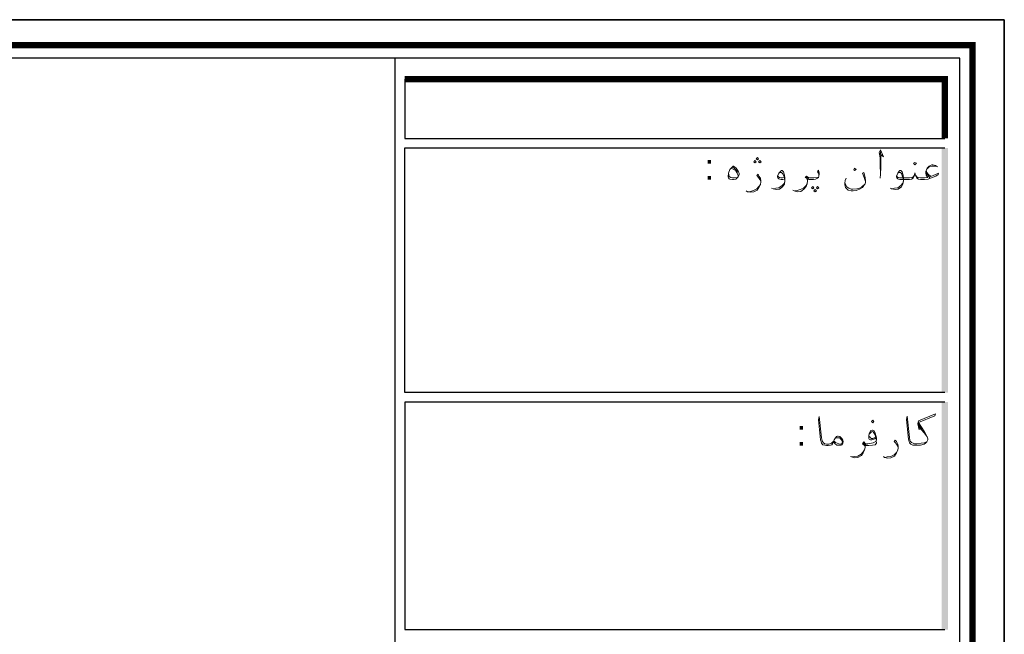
# Model space of a CAD drawing. Header units: metres. Extents: x 5.7 to 89.8, y 4 to 63.5.
# Tile 60 of 60: x 68.9 to 89.8, y 50.4 to 63.5. Entities that reach past the tile are written whole.
import ezdxf

# ---------------------------------------------------------------- set-up
doc = ezdxf.new("R2010")
doc.units = ezdxf.units.M
doc.header["$MEASUREMENT"] = 0
for name, color, linetype in [('PDF7_KADR', 7, 'Continuous'), ('PDF7_Text', 7, 'Continuous'), ('PDF7_textt', 7, 'Continuous')]:
    doc.layers.add(name, color=color, linetype=linetype)
doc.styles.add('PDF B Mitra', font='BMITRA.TTF')

msp = doc.modelspace()

# ---------------------------------------------------------------- linework, layer by layer
at = {"layer": 'PDF7_KADR', "lineweight": 25}
for points in [[(5.695, 4.013), (89.785, 4.013), (89.785, 63.476), (5.695, 63.476)], [(5.695, 63.476), (89.785, 63.476), (89.785, 4.013), (5.695, 4.013)], [(6.514, 4.832), (88.841, 4.832), (88.841, 62.657), (6.514, 62.657)]]:
    msp.add_lwpolyline(points, close=True, dxfattribs=at)
at = {"layer": 'PDF7_KADR', "lineweight": 0, "const_width": 0.135}
msp.add_lwpolyline([(6.235, 62.937), (6.235, 4.552), (89.111, 4.552), (89.111, 62.937)], close=True, dxfattribs=at)
at = {"layer": 'PDF7_KADR', "lineweight": 25}
for points in [[(76.851, 4.832), (76.851, 62.657)], [(77.053, 62.214), (77.053, 60.953), (88.524, 60.953)], [(88.524, 55.55), (77.053, 55.55), (77.053, 60.75), (88.524, 60.75)], [(88.524, 55.347), (77.053, 55.347), (77.053, 50.512), (88.524, 50.512)]]:
    msp.add_lwpolyline(points, dxfattribs=at)
at = {"layer": 'PDF7_KADR', "lineweight": 0, "const_width": 0.135}
msp.add_lwpolyline([(88.524, 60.953), (88.524, 62.214), (77.053, 62.214)], dxfattribs=at)
at = {"layer": 'PDF7_KADR', "transparency": 33554559}
for points in [[(88.456, 55.55), (88.591, 55.55), (88.456, 60.75)], [(88.591, 55.55), (88.456, 60.75), (88.591, 60.75)], [(88.456, 50.512), (88.591, 50.512), (88.456, 55.347)], [(88.591, 50.512), (88.456, 55.347), (88.591, 55.347)]]:
    msp.add_solid(points, dxfattribs=at)
at = {"layer": 'PDF7_textt', "lineweight": 20}
for points in [[(87.137, 60.635), (87.223, 60.558), (87.156, 60.712), (87.127, 60.654), (87.146, 60.539), (87.146, 60.394), (87.156, 60.192), (87.146, 60.105)], [(87.156, 60.192), (87.166, 60.336), (87.166, 60.567), (87.156, 60.673)], [(83.987, 60.317), (84.026, 60.298), (84.074, 60.269), (84.103, 60.221), (84.132, 60.173), (84.132, 60.144)], [(84.016, 60.346), (84.064, 60.307), (84.103, 60.259), (84.122, 60.23)], [(85.114, 60.086), (85.085, 60.076), (85.047, 60.076), (85.018, 60.086), (84.999, 60.095), (84.979, 60.115), (84.97, 60.134), (84.97, 60.153), (84.999, 60.211), (85.037, 60.259), (85.047, 60.269), (85.066, 60.269), (85.095, 60.24), (85.114, 60.173), (85.124, 60.105), (85.124, 60.047), (85.114, 59.98), (85.076, 59.922), (85.008, 59.874), (84.941, 59.864), (84.873, 59.884), (84.844, 59.893)], [(84.999, 60.211), (85.018, 60.221), (85.037, 60.23), (85.056, 60.23), (85.085, 60.201), (85.104, 60.153), (85.114, 60.124), (85.124, 60.047), (85.114, 59.999), (85.066, 59.951), (84.999, 59.903), (84.931, 59.893), (84.883, 59.884)], [(85.846, 60.153), (85.846, 60.182), (85.836, 60.211), (85.817, 60.24), (85.836, 60.278), (85.846, 60.25), (85.856, 60.211), (85.856, 60.192), (85.846, 60.153), (85.836, 60.124), (85.817, 60.105), (85.779, 60.086), (85.731, 60.076), (85.663, 60.076), (85.634, 60.076), (85.605, 60.086), (85.605, 60.047), (85.596, 59.99), (85.576, 59.932), (85.528, 59.874), (85.461, 59.826), (85.393, 59.816), (85.326, 59.835), (85.297, 59.855)], [(86.838, 60.038), (86.809, 60.124), (86.771, 60.211), (86.8, 60.23), (86.828, 60.124), (86.838, 60.047), (86.838, 60.028), (86.828, 59.98), (86.819, 59.97), (86.771, 59.912), (86.713, 59.874), (86.636, 59.845), (86.578, 59.835), (86.53, 59.835), (86.472, 59.855), (86.443, 59.884), (86.414, 59.912), (86.395, 59.97), (86.395, 59.999), (86.405, 60.057), (86.424, 60.105)], [(88.129, 60.269), (88.138, 60.23), (88.167, 60.192), (88.225, 60.144), (88.321, 60.182), (88.389, 60.211), (88.379, 60.182), (88.331, 60.153), (88.215, 60.105), (88.167, 60.086), (88.09, 60.076), (88.061, 60.076), (88.003, 60.076), (87.965, 60.086), (87.926, 60.105), (87.917, 60.124), (87.898, 60.173), (87.888, 60.221), (87.878, 60.173), (87.859, 60.124), (87.849, 60.105), (87.811, 60.086), (87.772, 60.076), (87.715, 60.076), (87.57, 60.076), (87.541, 60.086), (87.522, 60.095), (87.503, 60.115), (87.493, 60.134), (87.493, 60.153), (87.522, 60.211), (87.551, 60.259), (87.57, 60.269), (87.589, 60.269), (87.618, 60.24), (87.637, 60.173), (87.647, 60.105), (87.647, 60.047), (87.628, 59.98), (87.599, 59.922), (87.532, 59.874), (87.464, 59.864), (87.387, 59.884), (87.368, 59.893)], [(87.522, 60.211), (87.541, 60.221), (87.56, 60.23), (87.58, 60.23), (87.609, 60.201), (87.618, 60.153), (87.628, 60.124), (87.647, 60.047), (87.628, 59.999), (87.589, 59.951), (87.522, 59.903), (87.455, 59.893), (87.397, 59.884)], [(88.369, 60.346), (88.321, 60.375), (88.264, 60.394), (88.244, 60.394), (88.186, 60.365), (88.148, 60.317), (88.119, 60.25), (88.119, 60.211), (88.129, 60.173), (88.158, 60.124), (88.138, 60.124), (88.09, 60.115), (88.061, 60.115), (88.003, 60.115), (87.946, 60.124), (87.926, 60.134), (87.907, 60.163)], [(88.148, 60.307), (88.186, 60.346), (88.254, 60.365), (88.302, 60.365), (88.35, 60.356)], [(84.112, 60.124), (84.055, 60.115), (84.016, 60.115), (83.978, 60.124), (83.939, 60.144), (83.929, 60.211)], [(84.613, 60.038), (84.594, 60.076), (84.565, 60.124), (84.527, 60.163), (84.556, 60.192), (84.575, 60.153), (84.604, 60.105), (84.613, 60.047), (84.613, 60.028), (84.604, 59.97), (84.575, 59.912), (84.536, 59.855), (84.469, 59.816), (84.401, 59.807), (84.334, 59.816), (84.305, 59.835)], [(85.114, 60.124), (85.076, 60.115), (85.037, 60.115), (85.008, 60.124), (84.989, 60.134), (84.979, 60.163)], [(85.605, 60.047), (85.596, 60.076), (85.586, 60.105), (85.557, 60.124), (85.586, 60.153), (85.625, 60.124), (85.653, 60.115), (85.663, 60.115), (85.74, 60.115), (85.817, 60.124), (85.836, 60.124)], [(85.634, 60.095), (85.596, 60.115), (85.576, 60.134)], [(87.869, 60.163), (87.849, 60.134), (87.83, 60.124), (87.772, 60.115), (87.715, 60.115), (87.56, 60.115), (87.532, 60.124), (87.512, 60.134), (87.503, 60.163)], [(88.206, 60.115), (88.167, 60.163), (88.129, 60.211)], [(84.334, 59.816), (84.392, 59.826), (84.459, 59.845), (84.527, 59.884), (84.575, 59.932), (84.604, 59.97)], [(85.336, 59.835), (85.384, 59.845), (85.451, 59.864), (85.519, 59.893), (85.576, 59.951), (85.596, 59.99)], [(86.405, 59.999), (86.414, 59.97), (86.443, 59.922), (86.482, 59.893), (86.53, 59.874), (86.568, 59.874), (86.655, 59.884), (86.713, 59.893), (86.761, 59.922), (86.819, 59.97)], [(86.154, 54.5), (86.135, 54.461), (86.125, 54.442), (86.097, 54.432), (86.048, 54.423), (86.019, 54.423), (86.01, 54.423), (85.971, 54.432), (85.933, 54.442), (85.904, 54.471), (85.894, 54.509), (85.885, 54.548), (85.836, 54.972), (85.856, 55.039), (85.904, 54.586), (85.914, 54.529), (85.923, 54.509), (85.942, 54.48), (85.971, 54.461), (86.01, 54.452), (86.019, 54.452), (86.058, 54.452), (86.116, 54.471), (86.145, 54.5), (86.164, 54.519)], [(88.138, 54.5), (88.081, 54.48), (88.023, 54.471), (87.926, 54.461), (87.888, 54.461), (87.878, 54.461), (87.849, 54.471), (87.811, 54.49), (87.792, 54.509), (87.782, 54.538), (87.772, 54.596), (87.724, 55.049), (87.705, 54.981), (87.753, 54.558), (87.763, 54.509), (87.772, 54.48), (87.801, 54.452), (87.84, 54.432), (87.878, 54.432), (87.888, 54.432), (87.926, 54.432), (88.003, 54.432), (88.081, 54.452), (88.109, 54.471), (88.138, 54.5), (88.158, 54.548), (88.158, 54.567), (88.148, 54.606), (88.09, 54.712), (87.965, 54.914), (88.312, 55.058), (88.321, 55.097), (87.965, 54.952), (87.946, 54.885), (87.975, 54.76), (87.965, 54.914)], [(87.975, 54.856), (88.042, 54.76)], [(87.975, 54.818), (88.081, 54.692), (88.148, 54.606)], [(86.183, 54.558), (86.202, 54.586), (86.231, 54.586), (86.26, 54.586), (86.289, 54.586), (86.299, 54.577), (86.328, 54.548), (86.347, 54.509), (86.347, 54.5), (86.328, 54.461), (86.308, 54.452), (86.27, 54.461), (86.202, 54.49), (86.174, 54.519)], [(87.069, 54.586), (87.04, 54.567), (87.011, 54.558), (86.973, 54.548), (86.944, 54.548), (86.915, 54.558), (86.906, 54.577), (86.906, 54.586), (86.906, 54.644), (86.925, 54.692), (86.954, 54.741), (86.983, 54.75), (86.992, 54.75), (87.011, 54.741), (87.04, 54.692), (87.06, 54.635), (87.069, 54.586), (87.069, 54.548), (87.06, 54.509), (87.002, 54.48), (86.963, 54.471), (86.877, 54.461), (86.857, 54.461)], [(86.925, 54.673), (86.963, 54.712), (86.992, 54.721), (87.011, 54.692), (87.05, 54.635), (87.05, 54.606), (87.04, 54.586), (87.021, 54.586), (86.992, 54.577), (86.963, 54.577), (86.944, 54.586), (86.925, 54.615)], [(87.069, 54.5), (87.069, 54.471), (87.04, 54.442), (86.983, 54.432), (86.906, 54.423), (86.877, 54.423), (86.848, 54.423), (86.828, 54.432), (86.828, 54.384), (86.819, 54.336), (86.79, 54.269), (86.751, 54.211), (86.674, 54.172), (86.607, 54.163), (86.54, 54.182), (86.52, 54.192)], [(86.828, 54.394), (86.819, 54.423), (86.8, 54.442), (86.771, 54.461), (86.8, 54.5), (86.838, 54.461), (86.867, 54.452), (86.877, 54.452)], [(86.848, 54.432), (86.819, 54.452), (86.79, 54.48)], [(87.532, 54.384), (87.512, 54.432), (87.483, 54.471), (87.445, 54.509), (87.464, 54.538), (87.493, 54.509), (87.522, 54.452), (87.532, 54.403), (87.532, 54.375), (87.522, 54.326), (87.493, 54.269), (87.455, 54.201), (87.377, 54.163), (87.31, 54.153), (87.243, 54.172), (87.223, 54.192)], [(86.549, 54.182), (86.597, 54.192), (86.674, 54.201), (86.742, 54.24), (86.79, 54.288), (86.819, 54.336)], [(87.252, 54.172), (87.3, 54.182), (87.377, 54.192), (87.445, 54.23), (87.493, 54.278), (87.522, 54.326)]]:
    msp.add_lwpolyline(points, dxfattribs=at)
for points in [[(84.488, 60.433), (84.517, 60.452), (84.488, 60.481), (84.469, 60.452)], [(84.546, 60.5), (84.565, 60.519), (84.546, 60.548), (84.517, 60.519)], [(84.594, 60.433), (84.623, 60.452), (84.594, 60.481), (84.565, 60.452)], [(87.888, 60.394), (87.917, 60.423), (87.888, 60.442), (87.859, 60.423)], [(84.026, 60.365), (84.035, 60.365), (84.093, 60.317), (84.122, 60.278), (84.141, 60.24), (84.151, 60.211), (84.151, 60.182), (84.132, 60.134), (84.112, 60.115), (84.084, 60.086), (84.035, 60.076), (84.016, 60.076), (83.958, 60.086), (83.939, 60.095), (83.929, 60.115), (83.92, 60.134), (83.92, 60.144), (83.929, 60.211), (83.958, 60.288), (83.997, 60.336)], [(86.607, 60.317), (86.636, 60.288), (86.607, 60.269), (86.588, 60.288)], [(85.721, 59.932), (85.74, 59.903), (85.721, 59.884), (85.692, 59.903)], [(85.769, 59.864), (85.798, 59.835), (85.769, 59.816), (85.74, 59.835)], [(85.817, 59.932), (85.846, 59.903), (85.817, 59.884), (85.798, 59.903)], [(86.992, 54.904), (87.011, 54.933), (86.992, 54.962), (86.963, 54.933)], [(86.154, 54.5), (86.174, 54.548), (86.202, 54.586), (86.222, 54.615), (86.241, 54.625), (86.26, 54.625), (86.289, 54.615), (86.337, 54.577), (86.357, 54.538), (86.366, 54.509), (86.366, 54.5), (86.357, 54.471), (86.337, 54.442), (86.318, 54.432), (86.289, 54.432), (86.26, 54.432), (86.231, 54.432), (86.193, 54.461)]]:
    msp.add_lwpolyline(points, close=True, dxfattribs=at)

# ---------------------------------------------------------------- texts
at = {"layer": 'PDF7_Text', "char_height": 0.544, "attachment_point": 7, "style": 'PDF B Mitra'}
for insert in [(83.419, 60.075), (85.374, 54.421)]:
    msp.add_mtext(':', dxfattribs=dict(at, insert=insert))

doc.saveas('drawing.dxf')
